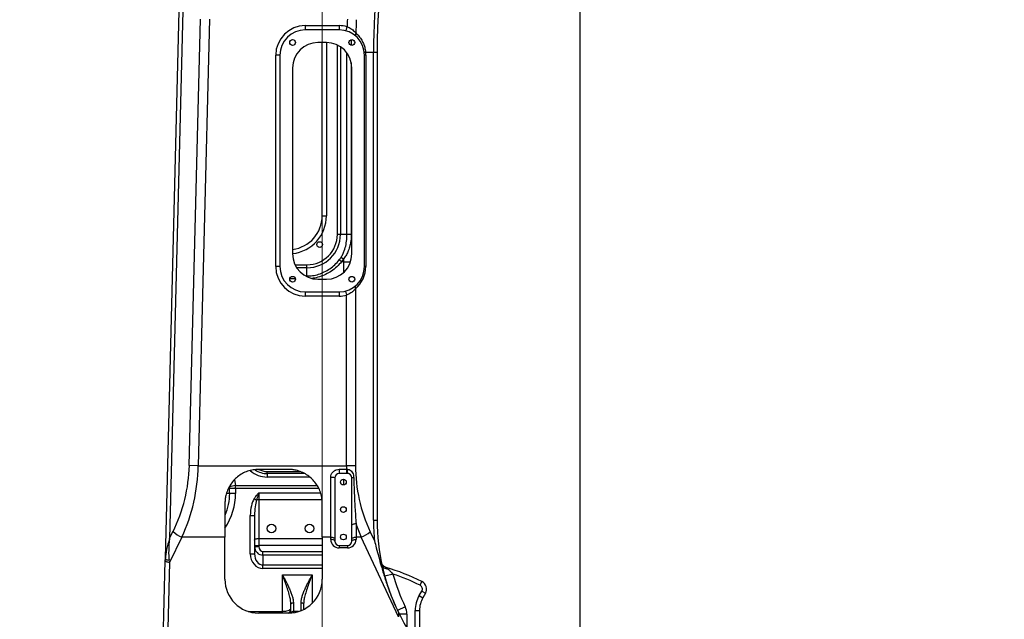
# Model space of a CAD drawing. Header units: millimetres. Extents: x -1 to 10933, y 0 to 7722.
# Tile 22 of 122: x 3291 to 4455, y 2391 to 3100. Entities that reach past the tile are written whole.
import ezdxf

# ---------------------------------------------------------------- set-up
doc = ezdxf.new("R2010")
doc.units = ezdxf.units.MM
doc.header["$LTSCALE"] = 13
doc.header["$PDSIZE"] = -1
doc.linetypes.add('CENTERX2', pattern=[20.32, 12.7, -2.54, 2.54, -2.54])
doc.dimstyles.new('efort-st-1', dxfattribs={"dimtxt": 100, "dimasz": 100, "dimexe": 1.25, "dimexo": 0.625, "dimtad": 1, "dimdec": 0, "dimdsep": 46, "dimtxsty": 'Standard', "dimcen": 2.5, "dimclrd": 3, "dimclre": 3, "dimadec": 0, "dimazin": 0, "dimtfac": 1, "dimtmove": 0, "dimatfit": 3, "dimfxl": 1, "dimarcsym": 0})

# ---------------------------------------------------------------- blocks, each defined once
blk = doc.blocks.new('SW_CENTERMARKSYMBOL_2')
at = {"color": 0, "linetype": 'Continuous', "lineweight": 18}
blk.add_line((0, 5), (0, 1266.7), dxfattribs=at)
blk = doc.blocks.new('*D132')
at = {"color": 3, "lineweight": -2}
for p, q in [((761, 2419.6), (761, 274.6)), ((3953.8, 1526.1), (3953.8, 274.6)), ((3853.8, 275.8), (861, 275.8))]:
    blk.add_line(p, q, dxfattribs=at)
at = {"color": 3}
for points in [[(861, 292.5), (861, 259.2), (761, 275.8)], [(3853.8, 259.2), (3853.8, 292.5), (3953.8, 275.8)]]:
    blk.add_solid(points, dxfattribs=at)
at = {"layer": 'Defpoints', "color": 0}
for p in [(761, 2420.2), (3953.8, 1526.8), (761, 275.8)]:
    blk.add_point(p, dxfattribs=at)
at = {"color": 0, "insert": (2357.4, 326.5), "char_height": 100, "attachment_point": 5}
blk.add_mtext('3193', dxfattribs=at)
blk = doc.blocks.new('*D141')
at = {"color": 3, "lineweight": -2}
for p, q in [((3648.2, 5105.2), (671.2, 5105.2)), ((672.5, 5005.2), (672.5, 1623.9)), ((3576.4, 1523.9), (671.2, 1523.9))]:
    blk.add_line(p, q, dxfattribs=at)
at = {"color": 3}
for points in [[(689.1, 5005.2), (655.8, 5005.2), (672.5, 5105.2)], [(655.8, 1623.9), (689.1, 1623.9), (672.5, 1523.9)]]:
    blk.add_solid(points, dxfattribs=at)
at = {"layer": 'Defpoints', "color": 0}
for p in [(3648.8, 5105.2), (672.5, 1523.9), (3577, 1523.9)]:
    blk.add_point(p, dxfattribs=at)
at = {"color": 0, "insert": (621.8, 3343.5), "char_height": 100, "attachment_point": 5, "rotation": 90}
blk.add_mtext('3581', dxfattribs=at)
blk = doc.blocks.new('*D142')
at = {"color": 3, "lineweight": -2}
for p, q in [((3648.2, 5105.2), (470.5, 5105.2)), ((471.7, 892.9), (471.7, 5005.2)), ((2387.6, 792.9), (470.5, 792.9))]:
    blk.add_line(p, q, dxfattribs=at)
at = {"color": 3}
for points in [[(488.4, 5005.2), (455.1, 5005.2), (471.7, 5105.2)], [(455.1, 892.9), (488.4, 892.9), (471.7, 792.9)]]:
    blk.add_solid(points, dxfattribs=at)
at = {"layer": 'Defpoints', "color": 0}
for p in [(471.7, 5105.2), (3648.8, 5105.2), (2388.3, 792.9)]:
    blk.add_point(p, dxfattribs=at)
at = {"color": 0, "insert": (421.1, 2938.8), "char_height": 100, "attachment_point": 5, "rotation": 90}
blk.add_mtext('4312', dxfattribs=at)
blk = doc.blocks.new('*D143')
at = {"color": 3, "lineweight": -2}
for p, q in [((6256, 3471.6), (6256, 277.7)), ((3953.8, 1526.1), (3953.8, 277.7)), ((4053.8, 278.9), (6156, 278.9))]:
    blk.add_line(p, q, dxfattribs=at)
at = {"color": 3}
for points in [[(4053.8, 295.6), (4053.8, 262.3), (3953.8, 278.9)], [(6156, 262.3), (6156, 295.6), (6256, 278.9)]]:
    blk.add_solid(points, dxfattribs=at)
at = {"layer": 'Defpoints', "color": 0}
for p in [(6256, 3472.2), (3953.8, 1526.8), (6256, 278.9)]:
    blk.add_point(p, dxfattribs=at)
at = {"color": 0, "insert": (5104.9, 329.6), "char_height": 100, "attachment_point": 5}
blk.add_mtext('2302', dxfattribs=at)
blk = doc.blocks.new('*D144')
at = {"color": 3, "lineweight": -2}
for p, q in [((6255.3, 3472.2), (6136.2, 3472.2)), ((6137.5, 1623.9), (6137.5, 3372.2)), ((4304.1, 1523.9), (6138.7, 1523.9))]:
    blk.add_line(p, q, dxfattribs=at)
at = {"color": 3}
for points in [[(6154.2, 3372.2), (6120.8, 3372.2), (6137.5, 3472.2)], [(6120.8, 1623.9), (6154.2, 1623.9), (6137.5, 1523.9)]]:
    blk.add_solid(points, dxfattribs=at)
at = {"layer": 'Defpoints', "color": 0}
for p in [(6137.5, 3472.2), (6256, 3472.2), (4303.5, 1523.9)]:
    blk.add_point(p, dxfattribs=at)
at = {"color": 0, "insert": (6086.9, 2498.1), "char_height": 100, "attachment_point": 5, "rotation": 90}
blk.add_mtext('1948', dxfattribs=at)
blk = doc.blocks.new('*D146')
at = {"color": 3, "lineweight": -2}
for p, q in [((3649.4, 3477.9), (5390.8, 3477.9)), ((5389.5, 3377.9), (5389.5, 2297.9)), ((3649.4, 2197.9), (5390.8, 2197.9))]:
    blk.add_line(p, q, dxfattribs=at)
at = {"color": 3}
for points in [[(5406.2, 3377.9), (5372.9, 3377.9), (5389.5, 3477.9)], [(5372.9, 2297.9), (5406.2, 2297.9), (5389.5, 2197.9)]]:
    blk.add_solid(points, dxfattribs=at)
at = {"layer": 'Defpoints', "color": 0}
for p in [(3648.8, 3477.9), (3648.8, 2197.9), (5389.5, 2197.9)]:
    blk.add_point(p, dxfattribs=at)
at = {"color": 0, "insert": (5338.9, 2825.8), "char_height": 100, "attachment_point": 5, "rotation": 90}
blk.add_mtext('1280', dxfattribs=at)
blk = doc.blocks.new('*D151')
at = {"color": 3, "lineweight": -2}
for p, q in [((5123.8, 2837.3), (5123.8, 572.2)), ((3953.8, 1526.1), (3953.8, 572.2)), ((4053.8, 573.5), (5023.8, 573.5))]:
    blk.add_line(p, q, dxfattribs=at)
at = {"color": 3}
for points in [[(4053.8, 590.1), (4053.8, 556.8), (3953.8, 573.5)], [(5023.8, 556.8), (5023.8, 590.1), (5123.8, 573.5)]]:
    blk.add_solid(points, dxfattribs=at)
at = {"layer": 'Defpoints', "color": 0}
for p in [(5123.8, 2837.9), (3953.8, 1526.8), (5123.8, 573.5)]:
    blk.add_point(p, dxfattribs=at)
at = {"color": 0, "insert": (4538.8, 624.1), "char_height": 100, "attachment_point": 5}
blk.add_mtext('1159', dxfattribs=at)
blk = doc.blocks.new('*D152')
at = {"color": 3, "lineweight": -2}
for p, q in [((3648.8, 3478.6), (3648.8, 4261.7)), ((3853.8, 4260.4), (3748.8, 4260.4)), ((3953.8, 1527.4), (3953.8, 4261.7))]:
    blk.add_line(p, q, dxfattribs=at)
at = {"color": 3}
for points in [[(3748.8, 4277.1), (3748.8, 4243.8), (3648.8, 4260.4)], [(3853.8, 4243.8), (3853.8, 4277.1), (3953.8, 4260.4)]]:
    blk.add_solid(points, dxfattribs=at)
at = {"layer": 'Defpoints', "color": 0}
for p in [(3648.8, 4260.4), (3648.8, 3477.9), (3953.8, 1526.8)]:
    blk.add_point(p, dxfattribs=at)
at = {"color": 0, "insert": (3801.3, 4311.1), "char_height": 100, "attachment_point": 5}
blk.add_mtext('305', dxfattribs=at)

msp = doc.modelspace()

# ---------------------------------------------------------------- linework, layer by layer
at = {"color": 7, "linetype": 'Continuous', "lineweight": 25}
for p, q in [((3463.4, 2462.3), (3484.2, 3294.6)), ((3487.1, 3237.2), (3468.3, 2486)), ((3491.7, 2572.5), (3504.9, 3100.7)), ((3515.5, 3100.4), (3502.3, 2572.3)), ((3628.8, 3092.9), (3628.8, 3087.9)), ((3628.8, 3092.9), (3668.8, 3092.9)), ((3668.8, 3087.9), (3628.8, 3087.9)), ((3668.8, 3092.9), (3668.8, 3087.9)), ((3678.1, 3091.7), (3676.8, 3086.8)), ((3653.8, 3072.9), (3643.8, 3072.9)), ((3648.8, 2867.9), (3648.8, 3072.9)), ((3700.1, 3061.5), (3709.4, 3061.5)), ((3709.4, 2508), (3709.4, 3061.5)), ((3709.4, 3061.5), (3713.8, 3061.5)), ((3713.8, 3061.5), (3713.8, 2508)), ((3593.8, 2807.9), (3593.8, 3057.9)), ((3598.8, 3057.9), (3593.8, 3057.9)), ((3598.8, 3057.9), (3598.8, 2807.9)), ((3698.8, 2807.9), (3698.8, 3057.9)), ((3700.3, 3057.9), (3698.8, 3057.9)), ((3700.3, 3057.9), (3700.3, 2807.9)), ((3613.8, 3042.9), (3613.8, 2822.9)), ((3683.8, 2822.9), (3683.8, 3042.9)), ((3648.8, 2867.9), (3653.8, 2867.9)), ((3670.3, 2845.9), (3666.7, 2845.9)), ((3678.1, 2845.9), (3670.3, 2845.9)), ((3683.2, 2845.9), (3678.1, 2845.9)), ((3673.8, 2816.6), (3670.9, 2818.6)), ((3598.8, 2807.9), (3593.8, 2807.9)), ((3630.8, 2806.5), (3630.8, 2810)), ((3630.8, 2796.7), (3630.8, 2806.5)), ((3671.6, 2813.6), (3668.9, 2815.8)), ((3673.8, 2813.6), (3671.6, 2813.6)), ((3673.8, 2816.6), (3673.8, 2813.6)), ((3700.3, 2807.9), (3698.8, 2807.9)), ((3643.8, 2792.9), (3653.8, 2792.9)), ((3628.8, 2777.9), (3668.8, 2777.9)), ((3628.8, 2777.9), (3628.8, 2772.9)), ((3668.8, 2772.9), (3628.8, 2772.9)), ((3668.8, 2777.9), (3668.8, 2772.9)), ((3676.3, 2778.9), (3677.6, 2774.1)), ((3677.6, 2572.3), (3677.6, 2774.1)), ((3688.2, 2781.5), (3688.2, 2572.3)), ((3502.3, 2572.3), (3491.7, 2572.5)), ((3502.3, 2572.3), (3677.6, 2572.3)), ((3608.8, 2567.9), (3573.8, 2567.9)), ((3583.8, 2562.9), (3583.8, 2565.4)), ((3627.9, 2562.9), (3583.8, 2562.9)), ((3583.8, 2562.9), (3583.8, 2558.8)), ((3668.8, 2568), (3668.8, 2562.9)), ((3668.8, 2568), (3677.6, 2568)), ((3678.8, 2562.9), (3668.8, 2562.9)), ((3688.2, 2572.3), (3677.6, 2572.3)), ((3677.6, 2568), (3678.5, 2568)), ((3677.6, 2568), (3677.6, 2562.9)), ((3633.8, 2558.8), (3583.8, 2558.8)), ((3658.8, 2487.7), (3658.8, 2558.3)), ((3663.8, 2557.9), (3663.8, 2482.9)), ((3683.8, 2482.9), (3683.8, 2557.9)), ((3539.3, 2539.4), (3539.3, 2545.3)), ((3546.4, 2545.3), (3539.3, 2545.3)), ((3546.4, 2539.4), (3539.3, 2539.4)), ((3546.4, 2545.3), (3546.4, 2539.4)), ((3573.8, 2540.3), (3573.8, 2531.8)), ((3533.8, 2527.9), (3533.8, 2487.7)), ((3568.5, 2533.3), (3571.1, 2531.5)), ((3573.8, 2531.8), (3573.8, 2486.2)), ((3648.8, 2487.7), (3648.8, 2527.9)), ((3563.8, 2467.9), (3563.8, 2513.3)), ((3563.8, 2513.3), (3568.8, 2513.3)), ((3568.8, 2513.3), (3568.8, 2467.9)), ((3688.8, 2503.7), (3688.8, 2487.7)), ((3709.4, 2508), (3713.8, 2508)), ((3468.3, 2486), (3472.4, 2494.4)), ((3705.5, 2494.1), (3710.6, 2483.3)), ((3483, 2487.7), (3468.3, 2457.8)), ((3533.8, 2487.7), (3483, 2487.7)), ((3533.8, 2437.9), (3533.8, 2487.7)), ((3573.8, 2486.2), (3573.8, 2477.8)), ((3658.8, 2487.7), (3648.8, 2487.7)), ((3648.8, 2487.7), (3648.8, 2437.9)), ((3658.8, 2485), (3658.8, 2487.7)), ((3694.9, 2487.7), (3688.8, 2487.7)), ((3688.8, 2487.7), (3688.8, 2485)), ((3738.8, 2393.6), (3694.9, 2487.7)), ((3563.8, 2467.9), (3568.8, 2467.9)), ((3568.8, 2477.8), (3573.8, 2477.8)), ((3568.8, 2476.6), (3573.8, 2476.6)), ((3573.8, 2477.8), (3573.8, 2476.6)), ((3578.8, 2466.5), (3578.8, 2470.8)), ((3578.8, 2470.8), (3648.8, 2470.8)), ((3668.8, 2477.9), (3678.8, 2477.9)), ((3668.8, 2477.9), (3668.8, 2475)), ((3678.8, 2475), (3668.8, 2475)), ((3678.8, 2477.9), (3678.8, 2475)), ((3460.6, 2353.4), (3463.3, 2460)), ((3463.3, 2460), (3463.4, 2462.3)), ((3468.3, 2457.8), (3465.6, 2351.1)), ((3578.8, 2466.5), (3578.8, 2454.9)), ((3648.8, 2466.5), (3578.8, 2466.5)), ((3578.8, 2450.6), (3578.8, 2454.9)), ((3578.8, 2454.9), (3648.8, 2454.9)), ((3648.8, 2450.6), (3578.8, 2450.6)), ((3601.8, 2443.1), (3636.8, 2443.1)), ((3601.8, 2399.9), (3601.8, 2443.1)), ((3732.5, 2444.1), (3722.8, 2441.4)), ((3764.4, 2430.8), (3766.6, 2435.3)), ((3763.5, 2418.6), (3766.5, 2423.8)), ((3766.5, 2423.8), (3770.9, 2421.3)), ((3770.9, 2421.3), (3767.8, 2416.1)), ((3614.8, 2410.3), (3614.8, 2399.8)), ((3763.5, 2418.6), (3767.8, 2416.1)), ((3608.8, 2397.9), (3573.8, 2397.9)), ((3611.8, 2398), (3611.8, 2408.3)), ((3626.8, 2408.3), (3626.8, 2402.2)), ((3746.9, 2405.3), (3737.8, 2401)), ((3738.8, 2399), (3738.8, 2393.6)), ((3758.8, 2368.3), (3758.8, 2401.1)), ((3758.8, 2401.1), (3763.8, 2401.1)), ((3763.8, 2401.1), (3763.8, 2368.3))]:
    msp.add_line(p, q, dxfattribs=at)
at = {"color": 8, "linetype": 'Continuous', "lineweight": 25}
for p, q in [((3653.8, 3072.9), (3653.8, 2867.9)), ((3683.2, 3076.2), (3683.2, 3069.6)), ((3666.7, 2845.9), (3666.7, 3070)), ((3670.3, 3068), (3670.3, 2845.9)), ((3678.1, 2845.9), (3678.1, 3060.6)), ((3683.2, 3049), (3683.2, 2845.9)), ((3616.7, 2810), (3630.8, 2810)), ((3630.8, 2806.5), (3618.7, 2806.5)), ((3673.8, 2813.6), (3682.3, 2813.6)), ((3673.8, 2813.6), (3673.8, 2800.6)), ((3617.2, 2793.5), (3610.5, 2793.5)), ((3629.3, 2796.7), (3630.8, 2796.7)), ((3630.8, 2795.9), (3630.8, 2796.7)), ((3583.8, 2565.4), (3622.4, 2565.4)), ((3545, 2555.6), (3546.2, 2548.8)), ((3673.8, 2556.3), (3673.8, 2549.5)), ((3539.3, 2539.4), (3535.6, 2539.4)), ((3546.2, 2548.8), (3642.8, 2548.8)), ((3644.7, 2545.3), (3546.4, 2545.3)), ((3573.8, 2540.3), (3646.8, 2540.3)), ((3648.5, 2531.8), (3573.8, 2531.8)), ((3573.8, 2486.2), (3648.8, 2486.2)), ((3648.8, 2477.8), (3573.8, 2477.8)), ((3636.8, 2443.1), (3636.8, 2409.4)), ((3623.8, 2400.9), (3623.8, 2410.3)), ((3561.3, 2399.9), (3601.8, 2399.9)), ((3601.8, 2397.9), (3601.8, 2399.9)), ((3614.8, 2399.8), (3614.8, 2398.4)), ((3620.8, 2399.8), (3614.8, 2399.8)), ((3748.8, 2396.8), (3739.9, 2396.8)), ((3748.8, 2396.8), (3748.8, 2380.4))]:
    msp.add_line(p, q, dxfattribs=at)
at = {"color": 7, "linetype": 'CENTERX2', "lineweight": 18, "true_color": 0xffffff}
msp.add_line((3953.8, 2422.6), (3953.8, 1526.8), dxfattribs=at)
at = {"color": 7, "linetype": 'Continuous', "lineweight": 25, "flags": 128}
for points in [[(3683.8, 2502), (3683.9, 2502.3), (3684.2, 2502.6), (3684.7, 2502.9), (3685.3, 2503.2), (3686, 2503.4), (3686.9, 2503.6), (3687.8, 2503.7), (3688.8, 2503.7)], [(3568.8, 2484.1), (3568.9, 2484.5), (3569.2, 2484.9), (3569.7, 2485.3), (3570.3, 2485.6), (3571, 2485.9), (3571.9, 2486.1), (3572.8, 2486.2), (3573.8, 2486.2)], [(3658.8, 2487.7), (3659.8, 2487.7), (3660.7, 2487.6), (3661.6, 2487.4), (3662.3, 2487.1), (3663, 2486.8), (3663.4, 2486.4), (3663.7, 2486), (3663.8, 2485.6)], [(3663.8, 2482.9), (3663.7, 2483.3), (3663.4, 2483.7), (3663, 2484.1), (3662.3, 2484.4), (3661.6, 2484.7), (3660.7, 2484.9), (3659.8, 2485), (3658.8, 2485)], [(3683.8, 2485.6), (3683.9, 2486), (3684.2, 2486.4), (3684.7, 2486.8), (3685.3, 2487.1), (3686, 2487.4), (3686.9, 2487.6), (3687.8, 2487.7), (3688.8, 2487.7)], [(3683.8, 2482.9), (3683.9, 2483.3), (3684.2, 2483.7), (3684.7, 2484.1), (3685.3, 2484.4), (3686, 2484.7), (3686.9, 2484.9), (3687.8, 2485), (3688.8, 2485)], [(3468.3, 2457.8), (3467.3, 2457.8), (3466.4, 2458), (3465.5, 2458.2), (3464.7, 2458.5), (3464.1, 2458.8), (3463.7, 2459.2), (3463.4, 2459.6), (3463.3, 2460)], [(3467.9, 2460.3), (3467, 2460.4), (3466.1, 2460.5), (3465.3, 2460.7), (3464.7, 2461), (3464.1, 2461.3), (3463.7, 2461.6), (3463.4, 2462), (3463.4, 2462.3)], [(3727.2, 2449.7), (3725.7, 2449.8), (3724.4, 2450.1), (3723.2, 2450.6), (3722.1, 2451.2), (3721.2, 2451.9), (3720.4, 2452.7), (3719.9, 2453.6), (3719.6, 2454.6)], [(3611.8, 2408.3), (3611.9, 2408.7), (3612, 2409.1), (3612.3, 2409.4), (3612.7, 2409.7), (3613.1, 2409.9), (3613.7, 2410.1), (3614.2, 2410.2), (3614.8, 2410.3)], [(3623.8, 2410.3), (3624.4, 2410.2), (3625, 2410.1), (3625.5, 2409.9), (3625.9, 2409.7), (3626.3, 2409.4), (3626.6, 2409.1), (3626.8, 2408.7), (3626.8, 2408.3)]]:
    msp.add_lwpolyline(points, dxfattribs=at)
at = {"color": 7, "linetype": 'Continuous', "lineweight": 25}
for centre, radius in [((3613.8, 3072.9), 3.4), ((3683.8, 3072.9), 3.4), ((3645.8, 2833.9), 3.4), ((3613.8, 2792.9), 3.4), ((3683.8, 2792.9), 3.4), ((3673.8, 2552.9), 3.4), ((3673.8, 2520.4), 3.4), ((3588.8, 2497.9), 5.1), ((3633.8, 2497.9), 5.1), ((3673.8, 2487.9), 3.4)]:
    msp.add_circle(centre, radius, dxfattribs=at)
at = {"color": 0, "linetype": 'Continuous', "lineweight": 18}
msp.add_arc((3648.8, 2197.9), 2907.3, 30, 170, dxfattribs=at)
at = {"linetype": 'Continuous', "lineweight": 18}
msp.add_arc((4757.3, 2837.9), 1627.3, 22.9405, 195.9405, dxfattribs=at)
at = {"color": 7, "linetype": 'Continuous', "lineweight": 25}
for centre, radius, start, end in [((4513.8, 3061.5), 800, 163.1867, 180), ((4513.8, 3061.5), 804.4, 167.5735, 180), ((4513.8, 3061.5), 836.2, 177.3347, 177.936), ((4513.8, 3061.5), 825.6, 177.3347, 178.4278), ((3628.8, 3057.9), 35, 90, 180), ((3628.8, 3057.9), 30, 90, 180), ((3668.8, 3057.9), 35, 74.5408, 90), ((3668.8, 3057.9), 30, 0, 90), ((3643.8, 3042.9), 30, 90, 180), ((3653.8, 3042.9), 30, 0, 90), ((3691.3, 3082.4), 3.3, 147.6557, 218.7434), ((3700.2, 3059.1), 2.49, 91.9091, 127.6258), ((3665.3, 3057.9), 35, 0, 5.9313), ((3608.8, 2867.9), 40, 277.1808, 0), ((3630.8, 2845.9), 35.9, 270, 0), ((3630.8, 2845.9), 39.5, 270, 0), ((3643.8, 2822.9), 30, 180, 270), ((3653.8, 2822.9), 30, 270, 0), ((3630.8, 2845.9), 48.5, 321.6219, 325.6691), ((3628.8, 2807.9), 35, 180, 270), ((3628.8, 2807.9), 30, 180, 270), ((3668.8, 2807.9), 30, 270, 0), ((3630.8, 2845.9), 52.1, 321.6219, 325.6691), ((3665.3, 2807.9), 35, 310.9282, 0), ((3691, 2783.2), 3.27, 140.6519, 211.4745), ((3668.8, 2807.9), 35, 270, 284.5397), ((3583.8, 2587.9), 25, 235.0744, 270), ((3668.8, 2557.9), 5, 90, 180), ((3700.6, 2566.7), 22.2, 176.6699, 189.9021), ((3678.8, 2557.9), 5, 0, 90), ((3873.2, 2572.3), 185, 180, 205), ((3660.1, 2540.1), 18.2, 78.0736, 93.9242), ((3685.7, 2542.5), 15.5, 88.5633, 97.1747), ((3553.5, 2504), 45.3, 99.1921, 108.4028), ((3529.3, 2545.3), 10, 0, 10), ((3573.7, 2521.3), 10.5, 89.6226, 104.3479), ((3974.4, 2508), 265, 180, 185.3491), ((3963.8, 2508), 250, 180, 205.8419), ((3495.4, 2519.4), 34, 227.4981, 248.667), ((3683.2, 2519.4), 33.7, 290.3028, 311.4284), ((3668.8, 2485), 10, 180, 270), ((3668.8, 2482.9), 5, 180, 270), ((3678.8, 2485), 10, 270, 0), ((3678.8, 2482.9), 5, 270, 0), ((3648.8, 2197.9), 265, 63.5974, 73.4622), ((3573.8, 2437.9), 40, 180, 270), ((3608.8, 2437.9), 40, 270, 0), ((3963.8, 2508), 240, 195.4388, 205.3317), ((3648.8, 2197.9), 260, 63.5974, 71.23), ((3762.2, 2426.3), 10, 330, 63.5974), ((3762.2, 2426.3), 5, 330, 63.5974), ((3793.8, 2401.1), 35, 150, 180), ((3793.8, 2401.1), 30, 150, 180), ((3963.8, 2508), 250, 205.8419, 218.7881), ((3728.8, 2396.8), 20, 0, 25.3317)]:
    msp.add_arc(centre, radius, start, end, dxfattribs=at)
at = {"color": 8, "linetype": 'Continuous', "lineweight": 25}
for centre, radius, start, end in [((3608.8, 2867.9), 45, 276.3794, 0), ((3583.8, 2588.8), 30, 228.2324, 270), ((3583.8, 2587.4), 22, 242.489, 270), ((3614.7, 2396.8), 3.01, 88.0564, 154.3976)]:
    msp.add_arc(centre, radius, start, end, dxfattribs=at)
at = {"color": 7, "linetype": 'Continuous', "lineweight": 25}
for centre, major_axis, ratio, start_param, end_param in [((3306.7, 2572.5), (134.1, 130.8), 0.975305, 5.061455, 5.497787), ((3317.3, 2572.3), (31.2, 197.9), 0.921932, 4.420181, 4.856513), ((3862.6, 2572.3), (0, 200), 0.925, 1.570796, 1.591963), ((3536.4, 2545.3), (0, 20), 0.5, 4.712389, 4.886922), ((3573.8, 2513.3), (0, -23.7), 0.422618, 3.705949, 4.712389), ((3573.8, 2513.3), (0, 21.5), 0.23203, 0.564356, 1.570796), ((3862.6, 2572.3), (0, 200), 0.925, 1.920751, 2.007129), ((3479, 2485.8), (12.4, 33.2), 0.284112, 1.668805, 2.454203), ((3479, 2485.8), (5.4, 36.2), 0.287458, 1.606206, 2.391604), ((3578.8, 2467.9), (0, -17.3), 0.866025, 4.712389, 6.283185), ((3578.8, 2476.6), (0, 10.1), 0.989743, 1.570796, 3.141593), ((3578.8, 2467.9), (0, 13), 0.7698, 1.570796, 3.141593), ((3578.8, 2476.6), (0, -5.77), 0.866025, 4.712389, 6.283185), ((3468.4, 2464.3), (-3.8, 26.1), 0.041452, 1.719042, 1.818519)]:
    msp.add_ellipse(centre, major_axis=major_axis, ratio=ratio, start_param=start_param, end_param=end_param, dxfattribs=at)
at = {"color": 8, "linetype": 'Continuous', "lineweight": 25}
for major_axis, ratio, start_param, end_param in [((134.4, 0), 0.669891, 5.995993, 6.283185), ((-141.4, 0), 0.707107, 2.716719, 3.141593)]:
    msp.add_ellipse((3405, 2539.4), major_axis=major_axis, ratio=ratio, start_param=start_param, end_param=end_param, dxfattribs=at)
at = {"color": 7, "linetype": 'Continuous', "lineweight": 25}
for points, knots in [([(3678.1, 3091.7), (3679, 3091.3), (3680.6, 3090.7), (3682.9, 3089.3), (3685, 3087.8), (3686.9, 3086), (3688, 3084.8), (3688.5, 3084.2)], [0, 0, 0, 0, 0.190466, 0.387816, 0.585404, 0.787068, 1, 1, 1, 1]), ([(3688.5, 3084.2), (3689.8, 3083), (3692.3, 3080.6), (3695.3, 3076.3), (3697.5, 3071.8), (3698.9, 3068), (3699.7, 3064.5), (3700, 3062.5), (3700.1, 3061.5)], [0, 0, 0, 0, 0.2229274, 0.4510909, 0.6200911, 0.7933748, 0.8960034, 1, 1, 1, 1]), ([(3670.9, 2818.6), (3671.7, 2819.8), (3673.3, 2822.4), (3675.4, 2827.6), (3677.1, 2834), (3678, 2840.6), (3678.1, 2844.6), (3678.1, 2845.9)], [0, 0, 0, 0, 0.155785, 0.314444, 0.582508, 0.856339, 1, 1, 1, 1]), ([(3683.2, 2845.9), (3683.1, 2843.4), (3682.9, 2838.4), (3681.4, 2831.4), (3679.3, 2825.5), (3676.8, 2820.6), (3674.8, 2817.9), (3673.8, 2816.6)], [0, 0, 0, 0, 0.239196, 0.483445, 0.678177, 0.837617, 1, 1, 1, 1]), ([(3630.8, 2796.7), (3633, 2796.8), (3637.7, 2797), (3644.6, 2798.6), (3651.4, 2801.4), (3657.9, 2805.2), (3663.8, 2809.9), (3667.2, 2813.8), (3668.9, 2815.8)], [0, 0, 0, 0, 0.152067, 0.317271, 0.48251, 0.64975, 0.824849, 1, 1, 1, 1]), ([(3688.2, 2781.5), (3687.5, 2780.8), (3686.2, 2779.3), (3684, 2777.4), (3681.6, 2775.9), (3679.5, 2774.8), (3678.1, 2774.3), (3677.6, 2774.1)], [0, 0, 0, 0, 0.243404, 0.492303, 0.682888, 0.878471, 1, 1, 1, 1]), ([(3573.8, 2567.9), (3571.6, 2567.8), (3567.1, 2567.6), (3560.5, 2565.9), (3554.3, 2563.1), (3548.7, 2559.3), (3543.8, 2554.7), (3539.8, 2549.3), (3536.7, 2543.4), (3534.9, 2537.7), (3534, 2532.5), (3533.9, 2529.5), (3533.8, 2527.9)], [0, 0, 0, 0, 0.106685, 0.21337, 0.320065, 0.426757, 0.533214, 0.639669, 0.745447, 0.851232, 0.925614, 1, 1, 1, 1]), ([(3648.8, 2527.9), (3648.7, 2530.1), (3648.5, 2534.5), (3646.8, 2541.1), (3644.1, 2547.2), (3640.3, 2552.8), (3635.7, 2557.7), (3630.4, 2561.8), (3624.5, 2564.9), (3618.7, 2566.8), (3613.5, 2567.8), (3610.4, 2567.9), (3608.8, 2567.9)], [0, 0, 0, 0, 0.107186, 0.214354, 0.321626, 0.428894, 0.534665, 0.640439, 0.746394, 0.852349, 0.926175, 1, 1, 1, 1]), ([(3658.8, 2558.3), (3658.9, 2559), (3659, 2560.8), (3660.2, 2563.6), (3662.5, 2566), (3665.4, 2567.7), (3667.7, 2567.9), (3668.8, 2568)], [0, 0, 0, 0, 0.140399, 0.352957, 0.567119, 0.783017, 1, 1, 1, 1]), ([(3678.5, 2568), (3679.2, 2567.9), (3680.8, 2567.8), (3682.2, 2566.8), (3683.6, 2565.5), (3684.8, 2563.8), (3685.9, 2561.1), (3686, 2559.1), (3686.1, 2558)], [0, 0, 0, 0, 0.151217, 0.332703, 0.363476, 0.575013, 0.782659, 1, 1, 1, 1]), ([(3686.1, 2558), (3686.3, 2552.7), (3686.5, 2544.1), (3687, 2532.3), (3687.5, 2522.7), (3688.1, 2513.1), (3688.6, 2506.8), (3688.8, 2503.7)], [0, 0, 0, 0, 0.290032, 0.466232, 0.642403, 0.821225, 1, 1, 1, 1]), ([(3568.5, 2533.3), (3569.3, 2534.5), (3571, 2536.9), (3572.9, 2539.1), (3573.8, 2540.3), (3573.8, 2540.3)], [0, 0, 0, 0, 0.497843, 0.997219, 1, 1, 1, 1]), ([(3573.8, 2540.3), (3573.8, 2540.3), (3573.8, 2540.2), (3573.7, 2540.1), (3573.6, 2539.5), (3573.1, 2537.8), (3572.2, 2535), (3571.5, 2532.7), (3571.1, 2531.5)], [0, 0, 0, 0, 0.003093, 0.013924, 0.050003, 0.179082, 0.589453, 1, 1, 1, 1]), ([(3710.6, 2483.3), (3710.6, 2483.3), (3711.3, 2480.6), (3712.9, 2474.2), (3715.6, 2464.3), (3718.9, 2452.4), (3722.7, 2439.5), (3727.4, 2425.6), (3732.7, 2411.9), (3736.8, 2403.1), (3738.8, 2398.6)], [0, 0, 0, 0, 0.000388, 0.090118, 0.213441, 0.336925, 0.502148, 0.667368, 0.833686, 1, 1, 1, 1]), ([(3724.2, 2452), (3723.9, 2452.1), (3723.2, 2452.3), (3722.2, 2452.8), (3721.1, 2453.6), (3720.3, 2454.4), (3719.7, 2455.1), (3719.4, 2455.7), (3719.2, 2456), (3719.2, 2456), (3719.2, 2456.1)], [0, 0, 0, 0, 0.075923, 0.2441621, 0.4008092, 0.545875, 0.678306, 0.8001241, 0.9163812, 1, 1, 1, 1]), ([(3724.2, 2452), (3724.7, 2451.8), (3725.6, 2451.4), (3726.5, 2450.4), (3727.1, 2449.8), (3727.2, 2449.7)], [0, 0, 0, 0, 0.445212, 0.920298, 1, 1, 1, 1]), ([(3727.2, 2449.7), (3727.9, 2448.9), (3729.5, 2447.1), (3731.4, 2445.2), (3732.5, 2444.1)], [0, 0, 0, 0, 0.423778, 1, 1, 1, 1]), ([(3601.8, 2443.1), (3601.8, 2443.1), (3602.9, 2441.1), (3605, 2437.1), (3607.7, 2431.6), (3610.1, 2426.7), (3611.9, 2422.3), (3613.4, 2418.1), (3614.6, 2414), (3614.7, 2411.5), (3614.8, 2410.3)], [0, 0, 0, 0, 0.001165, 0.176234, 0.351265, 0.483405, 0.615813, 0.747705, 0.873979, 1, 1, 1, 1]), ([(3611.8, 2408.3), (3611.7, 2409.6), (3611.6, 2412.3), (3610.6, 2417.4), (3608.9, 2423.4), (3606.6, 2430.2), (3604.2, 2436.7), (3602.6, 2440.9), (3601.8, 2443.1), (3601.8, 2443.1)], [0, 0, 0, 0, 0.124026, 0.248238, 0.446824, 0.645651, 0.82221, 0.998794, 1, 1, 1, 1]), ([(3623.8, 2410.3), (3623.9, 2411.5), (3624.1, 2414), (3625.2, 2418.1), (3626.7, 2422.3), (3628.6, 2426.7), (3630.9, 2431.6), (3633.7, 2437.1), (3635.8, 2441.1), (3636.8, 2443.1), (3636.8, 2443.1)], [0, 0, 0, 0, 0.126021, 0.252295, 0.384187, 0.516595, 0.648735, 0.823766, 0.998835, 1, 1, 1, 1]), ([(3636.8, 2443.1), (3636.8, 2443.1), (3636, 2440.9), (3634.4, 2436.7), (3632, 2430.2), (3629.7, 2423.4), (3628, 2417.4), (3627, 2412.3), (3626.9, 2409.6), (3626.8, 2408.3)], [0, 0, 0, 0, 0.001206, 0.17779, 0.354349, 0.553176, 0.751762, 0.875974, 1, 1, 1, 1]), ([(3601.8, 2399.9), (3602.7, 2400), (3604.5, 2400), (3607.3, 2400.6), (3609.7, 2401.5), (3611.3, 2402.5), (3611.8, 2403.3), (3611.8, 2403.7), (3611.8, 2403.7), (3611.8, 2403.7)], [0, 0, 0, 0, 0.170167, 0.33323, 0.552314, 0.768389, 0.959201, 0.998719, 1, 1, 1, 1])]:
    msp.add_open_spline(points, degree=3, knots=knots, dxfattribs=at)
at = {"color": 8, "linetype": 'Continuous', "lineweight": 25}
for points, knots in [([(3671.6, 2813.6), (3669.8, 2811.5), (3666.2, 2807.4), (3659.8, 2802.4), (3652.9, 2798.4), (3645.6, 2795.6), (3640.1, 2794.1), (3637, 2793.9), (3636.5, 2793.9)], [0, 0, 0, 0, 0.198807, 0.397571, 0.588025, 0.776655, 0.965255, 1, 1, 1, 1]), ([(3609, 2397.9), (3609.2, 2398.1), (3610.2, 2398.9), (3610.8, 2400), (3611.4, 2401.3), (3611.6, 2402), (3611.7, 2402.8), (3611.8, 2403.1), (3611.8, 2403.3), (3611.8, 2403.4), (3611.8, 2403.6), (3611.8, 2403.7), (3611.8, 2403.7), (3611.8, 2403.7)], [0, 0, 0, 0, 0.093829, 0.505542, 0.5278, 0.737959, 0.850998, 0.914354, 0.916496, 0.951759, 0.972066, 0.997375, 1, 1, 1, 1]), ([(3626.8, 2403.7), (3626.8, 2403.7), (3626.8, 2403.7), (3626.8, 2403.6), (3626.8, 2403.4), (3626.8, 2403.3), (3626.8, 2403.1), (3626.9, 2402.8), (3626.9, 2402.5), (3627, 2402.4)], [0, 0, 0, 0, 0.011584, 0.123258, 0.21286, 0.368451, 0.377906, 0.657456, 1, 1, 1, 1]), ([(3626.8, 2403.7), (3626.8, 2403.7), (3626.8, 2403.7), (3626.8, 2403.3), (3627.2, 2402.9), (3627.4, 2402.6)], [0, 0, 0, 0, 0.0056824, 0.1809343, 1, 1, 1, 1])]:
    msp.add_open_spline(points, degree=3, knots=knots, dxfattribs=at)

# ---------------------------------------------------------------- block references
at = {"color": 7, "linetype": 'Continuous', "lineweight": 18, "true_color": 0xffffff}
msp.add_blockref('SW_CENTERMARKSYMBOL_2', (3648.8, 2197.9), dxfattribs=at)

# ---------------------------------------------------------------- dimensions: what is measured, and where the dimension line sits
at = {"color": 0}
for base, p1, p2, picture, middle in [((471.7, 5105.2), (2388.3, 792.9), (3648.8, 5105.2), '*D142', (471.7, 2938.8)), ((672.5, 1523.9), (3648.8, 5105.2), (3577, 1523.9), '*D141', (672.5, 3343.5)), ((5389.5, 2197.9), (3648.8, 3477.9), (3648.8, 2197.9), '*D146', (5389.5, 2825.8))]:
    dim = msp.add_linear_dim(base=base, p1=p1, p2=p2, angle=90, dimstyle='efort-st-1', dxfattribs=at)
    dim.commit()
    dim.dimension.update_dxf_attribs({"geometry": picture, "text_midpoint": middle, "dimtype": 160})
for base, p2, picture, middle in [((3648.8, 4260.4), (3648.8, 3477.9), '*D152', (3801.3, 4260.4)), ((6256, 278.9), (6256, 3472.2), '*D143', (5104.9, 278.9)), ((761, 275.8), (761, 2420.2), '*D132', (2357.4, 275.8))]:
    dim = msp.add_linear_dim(base=base, p1=(3953.8, 1526.8), p2=p2, dimstyle='efort-st-1', dxfattribs=at)
    dim.commit()
    dim.dimension.update_dxf_attribs({"geometry": picture, "text_midpoint": middle, "dimtype": 160})
dim = msp.add_linear_dim(base=(6137.5, 3472.2), p1=(4303.5, 1523.9), p2=(6256, 3472.2), angle=90, dimstyle='efort-st-1', dxfattribs=at)
dim.commit()
dim.dimension.update_dxf_attribs({"geometry": '*D144', "text_midpoint": (6086.9, 2498.1)})
dim = msp.add_linear_dim(base=(5123.8, 573.5), p1=(3953.8, 1526.8), p2=(5123.8, 2837.9), text='1159', dimstyle='efort-st-1', override={"dimtxsty": 'Standard'}, dxfattribs=at)
dim.commit()
dim.dimension.update_dxf_attribs({"geometry": '*D151', "text_midpoint": (4538.8, 624.1)})

doc.saveas('drawing.dxf')
